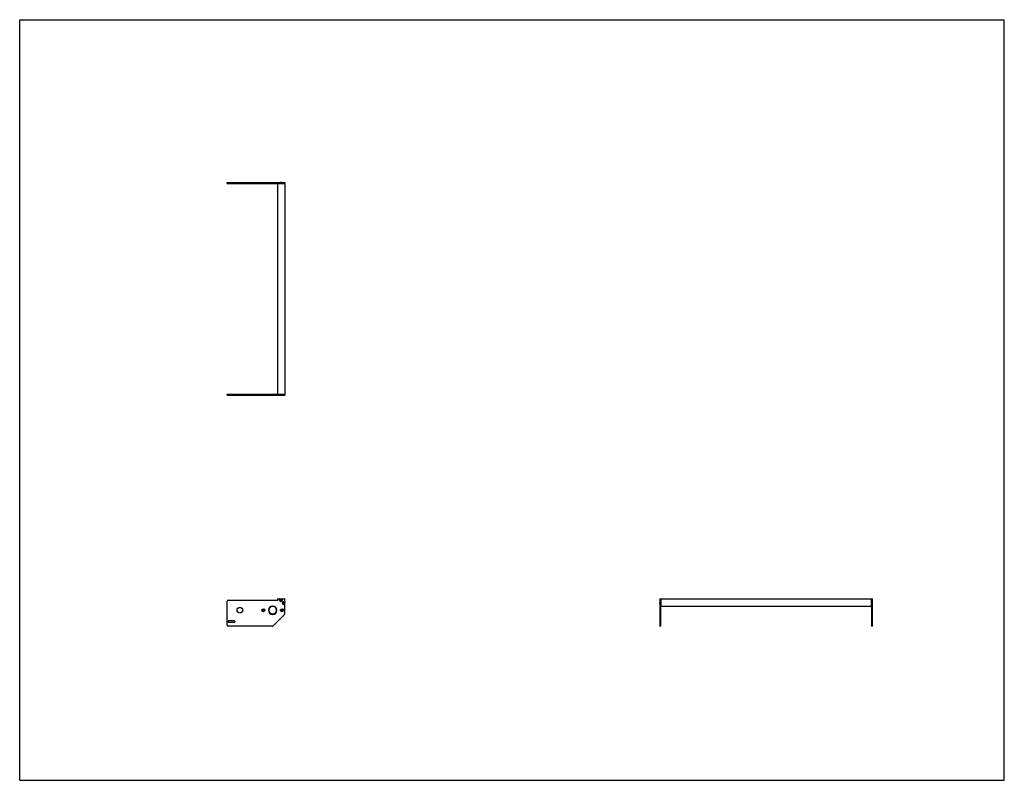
# Model space of a CAD drawing. Header units: inches. Extents: x 0 to 132, y 0 to 102.
import ezdxf

# ---------------------------------------------------------------- set-up
doc = ezdxf.new("R2010")
doc.units = ezdxf.units.IN
doc.header["$LTSCALE"] = 7.26
doc.header["$MEASUREMENT"] = 0
doc.layers.get('0').update_dxf_attribs({"linetype": 'CONTINUOUS'})
for name, color, linetype in [('350537_1_1_1_1_BL0', 7, 'CONTINUOUS'), ('350538_1_1_1_1_BL4', 7, 'CONTINUOUS'), ('350539_28_BL3', 7, 'CONTINUOUS'), ('930410M_1_1_1_BL1', 7, 'CONTINUOUS'), ('930410M_1_1_1_BL2', 7, 'CONTINUOUS'), ('930410M_1_1_1_BL5', 7, 'CONTINUOUS'), ('930410M_1_1_1_BL6', 7, 'CONTINUOUS')]:
    doc.layers.add(name, color=color, linetype=linetype)

# ---------------------------------------------------------------- blocks, each defined once
blk = doc.blocks.new('350537_1_1_1_1_BL0', base_point=(56.89, 36.23))
at = {"layer": '350537_1_1_1_1_BL0', "color": 7, "linetype": 'CONTINUOUS'}
for p, q in [((27.83, 51.79), (34.55, 51.79)), ((27.83, 51.67), (27.83, 51.79)), ((27.83, 51.67), (34.94, 51.67)), ((34.61, 51.79), (34.61, 51.67)), ((34.76, 51.79), (35.55, 51.79)), ((35.12, 51.67), (35.55, 51.67)), ((35.55, 51.79), (35.55, 51.67)), ((27.83, 20.8), (27.83, 24.04)), ((27.96, 24.16), (34.61, 24.16)), ((34.61, 24.16), (34.76, 24.32)), ((34.78, 24.33), (35.52, 24.33)), ((35.55, 22.33), (35.55, 24.3)), ((85.83, 24.33), (85.83, 23.86)), ((85.83, 24.33), (85.95, 24.33)), ((85.95, 20.67), (85.95, 24.33)), ((33.89, 23.37), (33.89, 23.31)), ((33.95, 23.31), (33.95, 23.37)), ((85.83, 23.67), (85.83, 20.67)), ((27.96, 21.23), (27.96, 21.36)), ((28.02, 21.42), (28.77, 21.42)), ((28.77, 21.17), (28.02, 21.17)), ((28.83, 21.36), (28.83, 21.23)), ((33.89, 22.31), (33.89, 22.24)), ((33.95, 22.24), (33.95, 22.31)), ((35.51, 22.24), (33.98, 20.71)), ((33.89, 20.67), (27.96, 20.67)), ((85.95, 20.67), (85.83, 20.67))]:
    blk.add_line(p, q, dxfattribs=at)
for centre, radius in [((29.52, 22.81), 0.375), ((32.67, 22.81), 0.205), ((32.67, 22.81), 0.108), ((35.17, 22.81), 0.205), ((35.17, 22.81), 0.108)]:
    blk.add_circle(centre, radius, dxfattribs=at)
for centre, radius, start, end in [((27.96, 24.04), 0.125, 90, 180), ((34.78, 24.3), 0.03, 90, 135), ((35.03, 24.17), 0.185, 120.1537, 59.8463), ((35.39, 23.77), 0.185, 30.1537, 329.8463), ((35.52, 24.3), 0.03, 0, 90), ((33.92, 22.81), 0.562, 93.0572, 266.9428), ((33.92, 22.81), 0.5, 93.4398, 266.5602), ((33.92, 22.81), 0.562, 273.0572, 86.9428), ((33.92, 22.81), 0.5, 273.4398, 86.5602), ((28.02, 21.36), 0.06, 90, 180), ((28.02, 21.23), 0.06, 180, 270), ((28.77, 21.36), 0.06, 0, 90), ((28.77, 21.23), 0.06, 270, 360), ((35.43, 22.33), 0.125, 315, 360), ((27.96, 20.8), 0.125, 180, 270), ((33.89, 20.8), 0.125, 270, 315)]:
    blk.add_arc(centre, radius, start, end, dxfattribs=at)
for points, knots in [([(34.94, 51.67), (34.95, 51.67), (34.97, 51.68), (35.01, 51.69), (35.03, 51.69), (35.05, 51.69), (35.09, 51.68), (35.11, 51.67), (35.12, 51.67)], [0, 0, 0, 0, 0.249806, 0.374886, 0.5, 0.625114, 0.750193, 1, 1, 1, 1]), ([(85.85, 23.77), (85.85, 23.77), (85.85, 23.79), (85.84, 23.82), (85.83, 23.84), (85.83, 23.86)], [0, 0, 0, 0, 0.250113, 0.500263, 1, 1, 1, 1]), ([(85.83, 23.67), (85.83, 23.69), (85.84, 23.71), (85.85, 23.74), (85.85, 23.76), (85.85, 23.77)], [0, 0, 0, 0, 0.49974, 0.749891, 1, 1, 1, 1])]:
    blk.add_open_spline(points, degree=3, knots=knots, dxfattribs=at)
blk = doc.blocks.new('930410M_1_1_1_BL1', base_point=(60.54, 23.77))
at = {"layer": '930410M_1_1_1_BL1', "color": 7, "linetype": 'CONTINUOUS'}
for p, q in [((35.36, 23.82), (35.33, 23.77)), ((35.33, 23.77), (35.36, 23.72)), ((35.42, 23.82), (35.36, 23.82)), ((35.45, 23.77), (35.42, 23.82)), ((35.42, 23.72), (35.45, 23.77)), ((85.83, 23.85), (85.83, 23.68)), ((85.84, 23.7), (85.84, 23.83)), ((35.36, 23.72), (35.42, 23.72))]:
    blk.add_line(p, q, dxfattribs=at)
blk.add_circle((35.39, 23.77), 0.157, dxfattribs=at)
blk = doc.blocks.new('930410M_1_1_1_BL2', base_point=(35.03, 37.84))
at = {"layer": '930410M_1_1_1_BL2', "color": 7, "linetype": 'CONTINUOUS'}
for p, q in [((34.95, 51.67), (35.12, 51.67)), ((35.1, 51.68), (34.96, 51.68)), ((35, 24.22), (34.97, 24.17)), ((34.97, 24.17), (35, 24.12)), ((35.06, 24.22), (35, 24.22)), ((35, 24.12), (35.06, 24.12)), ((35.09, 24.17), (35.06, 24.22)), ((35.06, 24.12), (35.09, 24.17))]:
    blk.add_line(p, q, dxfattribs=at)
blk.add_circle((35.03, 24.17), 0.157, dxfattribs=at)
blk = doc.blocks.new('350539_28_BL3', base_point=(74.37, 51.66))
at = {"layer": '350539_28_BL3', "color": 7, "linetype": 'CONTINUOUS'}
for p, q in [((34.55, 80.03), (34.55, 51.79)), ((34.55, 80.03), (35.55, 80.03)), ((35.55, 80.03), (35.55, 51.79)), ((34.55, 51.79), (35.55, 51.79)), ((34.58, 24.33), (34.78, 24.33)), ((85.95, 24.33), (85.95, 23.35)), ((85.95, 24.33), (114.19, 24.33)), ((114.19, 23.35), (114.19, 24.33)), ((114.19, 23.29), (85.95, 23.29))]:
    blk.add_line(p, q, dxfattribs=at)
for centre, radius, start, end in [((34.58, 24.3), 0.03, 90, 246.0797), ((33.92, 22.81), 1.6, 62.2175, 66.0797)]:
    blk.add_arc(centre, radius, start, end, dxfattribs=at)
blk = doc.blocks.new('350538_1_1_1_1_BL4', base_point=(71.07, 50.41))
at = {"layer": '350538_1_1_1_1_BL4', "color": 7, "linetype": 'CONTINUOUS'}
for p, q in [((27.83, 80.03), (27.83, 80.15)), ((27.83, 80.15), (34.94, 80.15)), ((27.83, 80.03), (34.55, 80.03)), ((34.61, 80.15), (34.61, 80.03)), ((34.78, 80.03), (35.55, 80.03)), ((35.12, 80.15), (35.55, 80.15)), ((35.55, 80.15), (35.55, 80.03)), ((114.19, 24.33), (114.31, 24.33)), ((114.19, 24.33), (114.19, 20.67)), ((114.31, 23.86), (114.31, 24.33)), ((114.31, 20.67), (114.31, 23.67)), ((114.31, 20.67), (114.19, 20.67))]:
    blk.add_line(p, q, dxfattribs=at)
for points, knots in [([(35.12, 80.15), (35.11, 80.14), (35.09, 80.13), (35.05, 80.13), (35.03, 80.13), (35.01, 80.13), (34.97, 80.13), (34.95, 80.14), (34.94, 80.15)], [0, 0, 0, 0, 0.249807, 0.374886, 0.5, 0.625114, 0.750194, 1, 1, 1, 1]), ([(114.31, 23.86), (114.31, 23.85), (114.3, 23.84), (114.29, 23.81), (114.29, 23.79), (114.29, 23.77), (114.29, 23.77)], [0, 0, 0, 0, 0.249977, 0.50001, 0.750024, 1, 1, 1, 1]), ([(114.29, 23.77), (114.29, 23.76), (114.29, 23.74), (114.3, 23.71), (114.3, 23.69), (114.31, 23.67)], [0, 0, 0, 0, 0.25011, 0.500263, 1, 1, 1, 1])]:
    blk.add_open_spline(points, degree=3, knots=knots, dxfattribs=at)
blk = doc.blocks.new('930410M_1_1_1_BL5', base_point=(35.03, 80.15))
at = {"layer": '930410M_1_1_1_BL5', "color": 7, "linetype": 'CONTINUOUS'}
for p, q in [((35.12, 80.15), (34.95, 80.15)), ((34.96, 80.14), (35.1, 80.14))]:
    blk.add_line(p, q, dxfattribs=at)
blk = doc.blocks.new('930410M_1_1_1_BL6', base_point=(114.31, 23.77))
at = {"layer": '930410M_1_1_1_BL6', "color": 7, "linetype": 'CONTINUOUS'}
for p, q in [((114.3, 23.83), (114.3, 23.7)), ((114.31, 23.68), (114.31, 23.85))]:
    blk.add_line(p, q, dxfattribs=at)

msp = doc.modelspace()

# ---------------------------------------------------------------- linework, layer by layer
at = {"color": 7, "linetype": 'CONTINUOUS'}
for p, q in [((0, 0), (0, 102)), ((0, 102), (132, 102)), ((132, 0), (132, 102)), ((0, 0), (132, 0))]:
    msp.add_line(p, q, dxfattribs=at)

# ---------------------------------------------------------------- block references
at = {"layer": '350537_1_1_1_1_BL0'}
msp.add_blockref('350537_1_1_1_1_BL0', (56.89, 36.23), dxfattribs=at)
at = {"layer": '350538_1_1_1_1_BL4'}
msp.add_blockref('350538_1_1_1_1_BL4', (71.07, 50.41), dxfattribs=at)
at = {"layer": '350539_28_BL3'}
msp.add_blockref('350539_28_BL3', (74.37, 51.66), dxfattribs=at)
at = {"layer": '930410M_1_1_1_BL1'}
msp.add_blockref('930410M_1_1_1_BL1', (60.54, 23.77), dxfattribs=at)
at = {"layer": '930410M_1_1_1_BL2'}
msp.add_blockref('930410M_1_1_1_BL2', (35.03, 37.84), dxfattribs=at)
at = {"layer": '930410M_1_1_1_BL5'}
msp.add_blockref('930410M_1_1_1_BL5', (35.03, 80.15), dxfattribs=at)
at = {"layer": '930410M_1_1_1_BL6'}
msp.add_blockref('930410M_1_1_1_BL6', (114.31, 23.77), dxfattribs=at)

doc.saveas('drawing.dxf')
